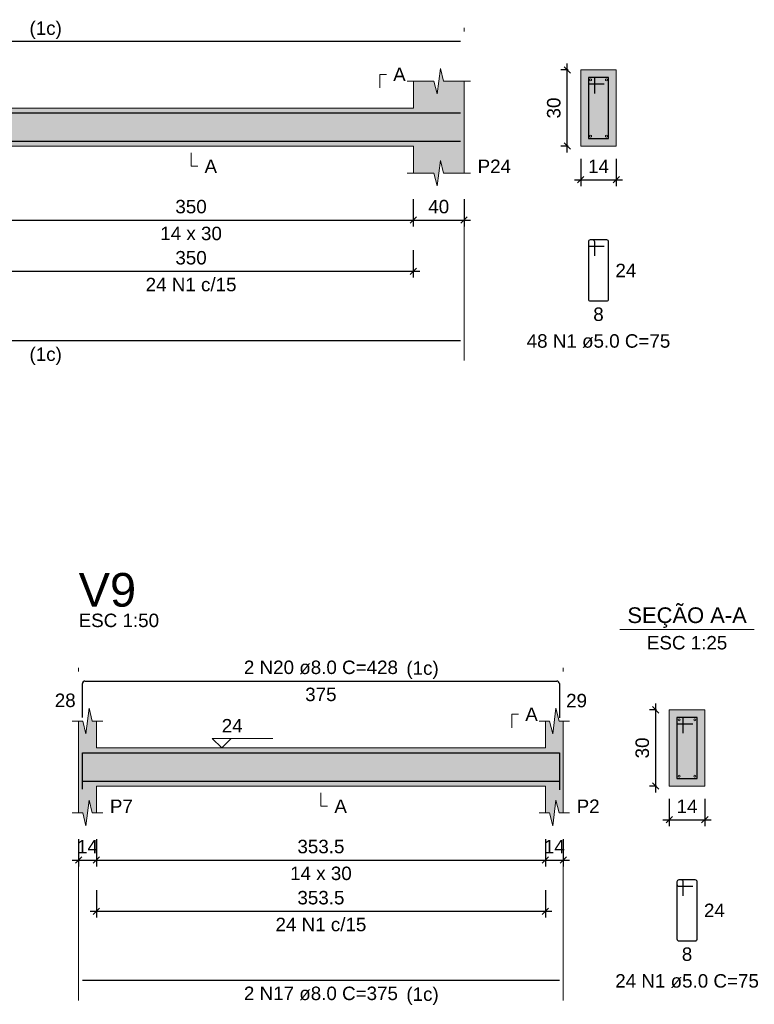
# Model space of a CAD drawing. Header units: millimetres. Extents: x 1434 to 2277, y -793 to -278.
# Tile 80 of 111: x 1774 to 1786, y -379 to -364. Entities that reach past the tile are written whole.
import ezdxf

# ---------------------------------------------------------------- set-up
doc = ezdxf.new("R2010")
doc.units = ezdxf.units.MM
doc.linetypes.add('DASHDOT', pattern=[25.4, 12.7, -6.35, 0, -6.35])
for name, color, linetype, lineweight in [('Descrição da armadura', 7, 'Continuous', 5), ('DT-Barras na forma', 1, 'Continuous', 30), ('DT-Barras no corte', 5, 'Continuous', 5), ('DT-Barras rebatidas', 1, 'Continuous', 30), ('DT-Cotas', 9, 'Continuous', 5), ('DT-Forma', 5, 'Continuous', 5), ('DT-Hachura forma vigas', 252, 'Continuous', 5), ('DT-Hachura seção vigas', 252, 'Continuous', 5), ('DT-Pontilhado', 9, 'DASHDOT', 5), ('DT-Textos', 7, 'Continuous', 5), ('DT-Título', 250, 'Continuous', 20), ('Textos armaduras', 7, 'Continuous', 5)]:
    doc.layers.add(name, color=color, linetype=linetype, lineweight=lineweight)
doc.styles.add('ARIAL', font='arial.ttf')
doc.styles.get("Standard").update_dxf_attribs({"font": 'arial.ttf'})
doc.dimstyles.new('UM_25.000000', dxfattribs={"dimtxt": 0.18, "dimasz": 0.1, "dimexe": 0.1, "dimexo": 0.2, "dimgap": 0, "dimtad": 1, "dimtih": 1, "dimtoh": 1, "dimdec": 1, "dimlfac": 25, "dimzin": 0, "dimdsep": 46, "dimtxsty": 'Standard', "dimcen": 0.09, "dimdle": 0.1, "dimadec": 1, "dimazin": 2, "dimtfac": 1, "dimtdec": 4, "dimtofl": 0, "dimtmove": 0, "dimatfit": 3, "dimfxl": 1, "dimtolj": 1, "dimarcsym": 0})
doc.dimstyles.new('UM_50.000000', dxfattribs={"dimtxt": 0.18, "dimasz": 0.1, "dimexe": 0.1, "dimexo": 0.2, "dimgap": 0, "dimtad": 1, "dimtih": 1, "dimtoh": 1, "dimdec": 1, "dimlfac": 50, "dimzin": 0, "dimdsep": 46, "dimtxsty": 'Standard', "dimcen": 0.09, "dimdle": 0.1, "dimadec": 1, "dimazin": 2, "dimtfac": 1, "dimtdec": 4, "dimtofl": 0, "dimtmove": 0, "dimatfit": 3, "dimfxl": 1, "dimtolj": 1, "dimarcsym": 0})

# ---------------------------------------------------------------- blocks, each defined once
blk = doc.blocks.new('_Oblique')
at = {"color": 0, "linetype": 'ByBlock', "lineweight": -2}
blk.add_line((-0.5, -0.5), (0.5, 0.5), dxfattribs=at)
blk = doc.blocks.new('*D417')
at = {"layer": 'DT-Cotas', "color": 0, "lineweight": -2, "transparency": 16777216}
for p, q in [((1773.205, -366.756), (1773.205, -367.185)), ((1780.205, -366.756), (1780.205, -367.185)), ((1773.105, -367.085), (1780.305, -367.085))]:
    blk.add_line(p, q, dxfattribs=at)
at = {"layer": 'DT-Cotas', "color": 0, "lineweight": -2, "transparency": 16777216, "xscale": 0.1, "yscale": 0.1, "zscale": 0.1, "rotation": 180}
blk.add_blockref('_Oblique', (1773.205, -367.085), dxfattribs=at)
at = {"layer": 'DT-Cotas', "color": 0, "lineweight": -2, "transparency": 16777216, "xscale": 0.1, "yscale": 0.1, "zscale": 0.1}
blk.add_blockref('_Oblique', (1780.205, -367.085), dxfattribs=at)
at = {"layer": 'DT-Cotas', "color": 7, "transparency": 16777216, "insert": (1776.705, -366.873), "char_height": 0.2118, "attachment_point": 5, "rotation": 0.0057, "style": 'ARIAL'}
blk.add_mtext('\\A1;350', dxfattribs=at)
blk = doc.blocks.new('*D418')
at = {"layer": 'DT-Cotas', "color": 0, "lineweight": -2, "transparency": 16777216}
for p, q in [((1780.205, -366.756), (1780.205, -367.185)), ((1781.005, -366.756), (1781.005, -367.185)), ((1780.105, -367.085), (1781.105, -367.085))]:
    blk.add_line(p, q, dxfattribs=at)
at = {"layer": 'DT-Cotas', "color": 0, "lineweight": -2, "transparency": 16777216, "xscale": 0.1, "yscale": 0.1, "zscale": 0.1, "rotation": 180}
blk.add_blockref('_Oblique', (1780.205, -367.085), dxfattribs=at)
at = {"layer": 'DT-Cotas', "color": 0, "lineweight": -2, "transparency": 16777216, "xscale": 0.1, "yscale": 0.1, "zscale": 0.1}
blk.add_blockref('_Oblique', (1781.005, -367.085), dxfattribs=at)
at = {"layer": 'DT-Cotas', "color": 7, "transparency": 16777216, "insert": (1780.605, -366.873), "char_height": 0.2118, "attachment_point": 5, "rotation": 0.0057, "style": 'ARIAL'}
blk.add_mtext('\\A1;40', dxfattribs=at)
blk = doc.blocks.new('*D420')
at = {"layer": 'DT-Cotas', "color": 0, "lineweight": -2, "transparency": 16777216}
for p, q in [((1773.205, -367.56), (1773.205, -367.99)), ((1780.205, -367.56), (1780.205, -367.99)), ((1773.105, -367.89), (1780.305, -367.89))]:
    blk.add_line(p, q, dxfattribs=at)
at = {"layer": 'DT-Cotas', "color": 0, "lineweight": -2, "transparency": 16777216, "xscale": 0.1, "yscale": 0.1, "zscale": 0.1, "rotation": 180}
blk.add_blockref('_Oblique', (1773.205, -367.89), dxfattribs=at)
at = {"layer": 'DT-Cotas', "color": 0, "lineweight": -2, "transparency": 16777216, "xscale": 0.1, "yscale": 0.1, "zscale": 0.1}
blk.add_blockref('_Oblique', (1780.205, -367.89), dxfattribs=at)
at = {"layer": 'DT-Cotas', "color": 7, "transparency": 16777216, "insert": (1776.705, -367.678), "char_height": 0.2118, "attachment_point": 5, "rotation": 0.0057, "style": 'ARIAL'}
blk.add_mtext('\\A1;350', dxfattribs=at)
blk = doc.blocks.new('*D421')
at = {"layer": 'DT-Cotas', "color": 0, "lineweight": -2, "transparency": 16777216}
for p, q in [((1782.629, -366.02), (1782.629, -364.62)), ((1782.641, -364.72), (1782.529, -364.72)), ((1782.641, -365.92), (1782.529, -365.92))]:
    blk.add_line(p, q, dxfattribs=at)
at = {"layer": 'DT-Cotas', "color": 0, "lineweight": -2, "transparency": 16777216, "xscale": 0.1, "yscale": 0.1, "zscale": 0.1}
for p, rotation in [((1782.629, -364.72), 90), ((1782.629, -365.92), 270)]:
    blk.add_blockref('_Oblique', p, dxfattribs=dict(at, rotation=rotation))
at = {"layer": 'DT-Cotas', "color": 7, "transparency": 16777216, "insert": (1782.417, -365.32), "char_height": 0.2118, "attachment_point": 5, "rotation": 90, "style": 'ARIAL'}
blk.add_mtext('\\A1;30', dxfattribs=at)
blk = doc.blocks.new('*D422')
at = {"layer": 'DT-Cotas', "color": 0, "lineweight": -2, "transparency": 16777216}
for p, q in [((1782.841, -366.12), (1782.841, -366.55)), ((1783.401, -366.12), (1783.401, -366.55)), ((1782.741, -366.45), (1783.501, -366.45))]:
    blk.add_line(p, q, dxfattribs=at)
at = {"layer": 'DT-Cotas', "color": 0, "lineweight": -2, "transparency": 16777216, "xscale": 0.1, "yscale": 0.1, "zscale": 0.1, "rotation": 180}
blk.add_blockref('_Oblique', (1782.841, -366.45), dxfattribs=at)
at = {"layer": 'DT-Cotas', "color": 0, "lineweight": -2, "transparency": 16777216, "xscale": 0.1, "yscale": 0.1, "zscale": 0.1}
blk.add_blockref('_Oblique', (1783.401, -366.45), dxfattribs=at)
at = {"layer": 'DT-Cotas', "color": 7, "transparency": 16777216, "insert": (1783.121, -366.238), "char_height": 0.2118, "attachment_point": 5, "rotation": 0.0057, "style": 'ARIAL'}
blk.add_mtext('\\A1;14', dxfattribs=at)
blk = doc.blocks.new('*D449')
at = {"layer": 'DT-Cotas', "color": 0, "lineweight": -2, "transparency": 16777216}
for p, q in [((1774.935, -376.827), (1774.935, -377.257)), ((1775.215, -376.827), (1775.215, -377.257)), ((1774.835, -377.157), (1775.315, -377.157))]:
    blk.add_line(p, q, dxfattribs=at)
at = {"layer": 'DT-Cotas', "color": 0, "lineweight": -2, "transparency": 16777216, "xscale": 0.1, "yscale": 0.1, "zscale": 0.1, "rotation": 180}
blk.add_blockref('_Oblique', (1774.935, -377.157), dxfattribs=at)
at = {"layer": 'DT-Cotas', "color": 0, "lineweight": -2, "transparency": 16777216, "xscale": 0.1, "yscale": 0.1, "zscale": 0.1}
blk.add_blockref('_Oblique', (1775.215, -377.157), dxfattribs=at)
at = {"layer": 'DT-Cotas', "color": 7, "transparency": 16777216, "insert": (1775.075, -376.945), "char_height": 0.2118, "attachment_point": 5, "rotation": 0.0057, "style": 'ARIAL'}
blk.add_mtext('\\A1;14', dxfattribs=at)
blk = doc.blocks.new('*D450')
at = {"layer": 'DT-Cotas', "color": 0, "lineweight": -2, "transparency": 16777216}
for p, q in [((1775.215, -376.827), (1775.215, -377.257)), ((1782.285, -376.827), (1782.285, -377.257)), ((1775.115, -377.157), (1782.385, -377.157))]:
    blk.add_line(p, q, dxfattribs=at)
at = {"layer": 'DT-Cotas', "color": 0, "lineweight": -2, "transparency": 16777216, "xscale": 0.1, "yscale": 0.1, "zscale": 0.1, "rotation": 180}
blk.add_blockref('_Oblique', (1775.215, -377.157), dxfattribs=at)
at = {"layer": 'DT-Cotas', "color": 0, "lineweight": -2, "transparency": 16777216, "xscale": 0.1, "yscale": 0.1, "zscale": 0.1}
blk.add_blockref('_Oblique', (1782.285, -377.157), dxfattribs=at)
at = {"layer": 'DT-Cotas', "color": 7, "transparency": 16777216, "insert": (1778.75, -376.945), "char_height": 0.2118, "attachment_point": 5, "rotation": 0.0057, "style": 'ARIAL'}
blk.add_mtext('\\A1;353.5', dxfattribs=at)
blk = doc.blocks.new('*D451')
at = {"layer": 'DT-Cotas', "color": 0, "lineweight": -2, "transparency": 16777216}
for p, q in [((1782.285, -376.827), (1782.285, -377.257)), ((1782.565, -376.827), (1782.565, -377.257)), ((1782.185, -377.157), (1782.665, -377.157))]:
    blk.add_line(p, q, dxfattribs=at)
at = {"layer": 'DT-Cotas', "color": 0, "lineweight": -2, "transparency": 16777216, "xscale": 0.1, "yscale": 0.1, "zscale": 0.1, "rotation": 180}
blk.add_blockref('_Oblique', (1782.285, -377.157), dxfattribs=at)
at = {"layer": 'DT-Cotas', "color": 0, "lineweight": -2, "transparency": 16777216, "xscale": 0.1, "yscale": 0.1, "zscale": 0.1}
blk.add_blockref('_Oblique', (1782.565, -377.157), dxfattribs=at)
at = {"layer": 'DT-Cotas', "color": 7, "transparency": 16777216, "insert": (1782.425, -376.945), "char_height": 0.2118, "attachment_point": 5, "rotation": 0.0057, "style": 'ARIAL'}
blk.add_mtext('\\A1;14', dxfattribs=at)
blk = doc.blocks.new('*D452')
at = {"layer": 'DT-Cotas', "color": 0, "lineweight": -2, "transparency": 16777216}
for p, q in [((1775.215, -377.632), (1775.215, -378.062)), ((1782.285, -377.632), (1782.285, -378.062)), ((1775.115, -377.962), (1782.385, -377.962))]:
    blk.add_line(p, q, dxfattribs=at)
at = {"layer": 'DT-Cotas', "color": 0, "lineweight": -2, "transparency": 16777216, "xscale": 0.1, "yscale": 0.1, "zscale": 0.1, "rotation": 180}
blk.add_blockref('_Oblique', (1775.215, -377.962), dxfattribs=at)
at = {"layer": 'DT-Cotas', "color": 0, "lineweight": -2, "transparency": 16777216, "xscale": 0.1, "yscale": 0.1, "zscale": 0.1}
blk.add_blockref('_Oblique', (1782.285, -377.962), dxfattribs=at)
at = {"layer": 'DT-Cotas', "color": 7, "transparency": 16777216, "insert": (1778.75, -377.75), "char_height": 0.2118, "attachment_point": 5, "rotation": 0.0057, "style": 'ARIAL'}
blk.add_mtext('\\A1;353.5', dxfattribs=at)
blk = doc.blocks.new('*D453')
at = {"layer": 'DT-Cotas', "color": 0, "lineweight": -2, "transparency": 16777216}
for p, q in [((1784.023, -376.092), (1784.023, -374.692)), ((1784.035, -374.792), (1783.923, -374.792)), ((1784.035, -375.992), (1783.923, -375.992))]:
    blk.add_line(p, q, dxfattribs=at)
at = {"layer": 'DT-Cotas', "color": 0, "lineweight": -2, "transparency": 16777216, "xscale": 0.1, "yscale": 0.1, "zscale": 0.1}
for p, rotation in [((1784.023, -374.792), 90), ((1784.023, -375.992), 270)]:
    blk.add_blockref('_Oblique', p, dxfattribs=dict(at, rotation=rotation))
at = {"layer": 'DT-Cotas', "color": 7, "transparency": 16777216, "insert": (1783.811, -375.392), "char_height": 0.2118, "attachment_point": 5, "rotation": 90, "style": 'ARIAL'}
blk.add_mtext('\\A1;30', dxfattribs=at)
blk = doc.blocks.new('*D454')
at = {"layer": 'DT-Cotas', "color": 0, "lineweight": -2, "transparency": 16777216}
for p, q in [((1784.235, -376.192), (1784.235, -376.621)), ((1784.795, -376.192), (1784.795, -376.621)), ((1784.135, -376.521), (1784.895, -376.521))]:
    blk.add_line(p, q, dxfattribs=at)
at = {"layer": 'DT-Cotas', "color": 0, "lineweight": -2, "transparency": 16777216, "xscale": 0.1, "yscale": 0.1, "zscale": 0.1, "rotation": 180}
blk.add_blockref('_Oblique', (1784.235, -376.521), dxfattribs=at)
at = {"layer": 'DT-Cotas', "color": 0, "lineweight": -2, "transparency": 16777216, "xscale": 0.1, "yscale": 0.1, "zscale": 0.1}
blk.add_blockref('_Oblique', (1784.795, -376.521), dxfattribs=at)
at = {"layer": 'DT-Cotas', "color": 7, "transparency": 16777216, "insert": (1784.515, -376.31), "char_height": 0.2118, "attachment_point": 5, "rotation": 0.0057, "style": 'ARIAL'}
blk.add_mtext('\\A1;14', dxfattribs=at)

msp = doc.modelspace()

# ---------------------------------------------------------------- hatches: boundary and pattern name
at = {"layer": 'DT-Hachura forma vigas', "linetype": 'Continuous'}
for points in [[(1781.0055, -366.3438), (1781.0055, -365.9202), (1781.0055, -365.3202), (1781.0055, -364.8966), (1780.6805, -364.8966), (1780.6305, -364.6966), (1780.5805, -365.0966), (1780.5305, -364.8966), (1780.2055, -364.8966), (1780.2055, -365.3202), (1773.2055, -365.3202), (1773.2055, -364.8966), (1772.8805, -364.8966), (1772.8305, -364.6966), (1772.7805, -365.0966), (1772.7305, -364.8966), (1772.4055, -364.8966), (1772.4055, -365.3202), (1765.4255, -365.3202), (1765.4255, -364.8966), (1765.1005, -364.8966), (1765.0505, -364.6966), (1765.0005, -365.0966), (1764.9505, -364.8966), (1764.6255, -364.8966), (1764.6255, -365.3202), (1764.6255, -365.9202), (1764.6255, -366.3438), (1764.9505, -366.3438), (1765.0005, -366.5438), (1765.0505, -366.1438), (1765.1005, -366.3438), (1765.4255, -366.3438), (1765.4255, -365.9202), (1772.4055, -365.9202), (1772.4055, -366.3438), (1772.7305, -366.3438), (1772.7805, -366.5438), (1772.8305, -366.1438), (1772.8805, -366.3438), (1773.2055, -366.3438), (1773.2055, -365.9202), (1780.2055, -365.9202), (1780.2055, -366.3438), (1780.5305, -366.3438), (1780.5805, -366.5438), (1780.6305, -366.1438), (1780.6805, -366.3438), (1781.0055, -366.3438)], [(1782.5649, -376.4155), (1782.5649, -375.9919), (1782.5649, -375.3919), (1782.5649, -374.9683), (1782.4999, -374.9683), (1782.4499, -374.7683), (1782.3999, -375.1683), (1782.3499, -374.9683), (1782.2849, -374.9683), (1782.2849, -375.3919), (1775.2153, -375.3919), (1775.2153, -374.9683), (1775.1503, -374.9683), (1775.1003, -374.7683), (1775.0503, -375.1683), (1775.0003, -374.9683), (1774.9353, -374.9683), (1774.9353, -375.3919), (1774.9353, -375.9919), (1774.9353, -376.4155), (1775.0003, -376.4155), (1775.0503, -376.6155), (1775.1003, -376.2155), (1775.1503, -376.4155), (1775.2153, -376.4155), (1775.2153, -375.9919), (1782.2849, -375.9919), (1782.2849, -376.4155), (1782.3499, -376.4155), (1782.3999, -376.6155), (1782.4499, -376.2155), (1782.4999, -376.4155), (1782.5649, -376.4155)]]:
    msp.add_hatch(color=256, dxfattribs=at).paths.add_polyline_path(points)
at = {"layer": 'DT-Hachura seção vigas', "linetype": 'Continuous'}
for points in [[(1782.8406, -365.9202), (1782.8406, -365.9202), (1783.4006, -365.9202), (1783.4006, -364.7202), (1782.8406, -364.7202), (1782.8406, -365.9202)], [(1784.2351, -375.9919), (1784.2351, -375.9919), (1784.7951, -375.9919), (1784.7951, -374.7919), (1784.2351, -374.7919), (1784.2351, -375.9919)]]:
    msp.add_hatch(color=256, dxfattribs=at).paths.add_polyline_path(points)

# ---------------------------------------------------------------- linework, layer by layer
at = {"layer": 'DT-Barras na forma'}
for p, q in [((1783.0606, -364.8402), (1782.9606, -364.8402)), ((1782.9606, -364.8402), (1782.9606, -365.8002)), ((1783.2806, -364.8402), (1782.9606, -364.8402)), ((1782.9606, -364.8402), (1782.9606, -364.9402)), ((1782.9606, -364.9402), (1783.2106, -364.9402)), ((1783.0606, -365.0902), (1783.0606, -364.8402)), ((1783.2806, -365.8002), (1783.2806, -364.8402)), ((1782.9606, -365.8002), (1783.2806, -365.8002)), ((1784.4551, -374.9119), (1784.3551, -374.9119)), ((1784.3551, -374.9119), (1784.3551, -375.8719)), ((1784.6751, -374.9119), (1784.3551, -374.9119)), ((1784.3551, -374.9119), (1784.3551, -375.0119)), ((1784.3551, -375.0119), (1784.6051, -375.0119)), ((1784.4551, -375.1619), (1784.4551, -374.9119)), ((1784.6751, -375.8719), (1784.6751, -374.9119)), ((1784.3551, -375.8719), (1784.6751, -375.8719))]:
    msp.add_line(p, q, dxfattribs=at)
for points in [[(1764.6855, -365.3982), (1780.9455, -365.3982)], [(1764.6855, -365.8422), (1780.9455, -365.8422)], [(1774.9953, -376.0399), (1774.9953, -375.4699), (1782.5049, -375.4699), (1782.5049, -376.0489)], [(1774.9953, -375.9139), (1782.5049, -375.9139)]]:
    msp.add_lwpolyline(points, dxfattribs=at)
at = {"layer": 'DT-Barras no corte'}
for centre in [(1782.9966, -364.8762), (1783.2446, -364.8762), (1782.9966, -365.7642), (1783.2446, -365.7642), (1784.3911, -374.9479), (1784.6391, -374.9479), (1784.3911, -375.8359), (1784.6391, -375.8359)]:
    msp.add_circle(centre, 0.016, dxfattribs=at)
at = {"layer": 'DT-Barras rebatidas'}
for p, q in [((1764.6855, -364.2686), (1780.9455, -364.2686)), ((1782.9606, -367.4269), (1782.9606, -368.3269)), ((1782.9606, -367.4269), (1782.9606, -367.4669)), ((1783.0306, -367.3969), (1782.9906, -367.3969)), ((1783.2506, -367.3969), (1782.9906, -367.3969)), ((1783.0606, -367.6469), (1783.0606, -367.4269)), ((1783.2806, -368.3269), (1783.2806, -367.4269)), ((1782.9906, -367.4969), (1783.2106, -367.4969)), ((1782.9906, -368.3569), (1783.2506, -368.3569)), ((1764.6855, -368.9768), (1780.9455, -368.9768)), ((1774.9953, -374.9103), (1774.9953, -374.3803)), ((1775.0353, -374.3403), (1782.4649, -374.3403)), ((1782.5049, -374.3803), (1782.5049, -374.9193)), ((1784.3551, -377.4986), (1784.3551, -378.3986)), ((1784.3551, -377.4986), (1784.3551, -377.5386)), ((1784.4251, -377.4686), (1784.3851, -377.4686)), ((1784.6451, -377.4686), (1784.3851, -377.4686)), ((1784.4551, -377.7186), (1784.4551, -377.4986)), ((1784.6751, -378.3986), (1784.6751, -377.4986)), ((1784.3851, -377.5686), (1784.6051, -377.5686)), ((1784.3851, -378.4286), (1784.6451, -378.4286)), ((1774.9953, -379.0486), (1782.5049, -379.0486))]:
    msp.add_line(p, q, dxfattribs=at)
for centre, radius, start, end in [((1782.9906, -367.4269), 0.03, 90, 180), ((1782.9906, -367.4269), 0.03, 90, 180), ((1783.0306, -367.4269), 0.03, 0, 90), ((1783.2506, -367.4269), 0.03, 0, 90), ((1782.9906, -367.4669), 0.03, 180, 270), ((1782.9906, -368.3269), 0.03, 180, 270), ((1783.2506, -368.3269), 0.03, 270, 0), ((1775.0353, -374.3803), 0.04, 90, 180), ((1782.4649, -374.3803), 0.04, 0, 90), ((1784.3851, -377.4986), 0.03, 90, 180), ((1784.3851, -377.4986), 0.03, 90, 180), ((1784.4251, -377.4986), 0.03, 0, 90), ((1784.6451, -377.4986), 0.03, 0, 90), ((1784.3851, -377.5386), 0.03, 180, 270), ((1784.3851, -378.3986), 0.03, 180, 270), ((1784.6451, -378.3986), 0.03, 270, 0)]:
    msp.add_arc(centre, radius, start, end, dxfattribs=at)
at = {"layer": 'DT-Forma'}
for p, q in [((1780.5805, -365.0966), (1780.6305, -364.6966)), ((1780.6305, -364.6966), (1780.6805, -364.8966)), ((1783.4006, -364.7202), (1782.8406, -364.7202)), ((1782.8406, -364.7202), (1782.8406, -364.7202)), ((1782.8406, -364.7202), (1782.8406, -365.9202)), ((1783.4006, -365.9202), (1783.4006, -364.7202)), ((1783.4006, -364.7202), (1783.4006, -364.7202)), ((1780.1055, -364.8966), (1780.5305, -364.8966)), ((1780.2055, -365.3202), (1780.2055, -364.8966)), ((1780.5305, -364.8966), (1780.5805, -365.0966)), ((1780.6805, -364.8966), (1781.1055, -364.8966)), ((1781.0055, -364.8966), (1781.0055, -365.3202)), ((1773.2055, -365.3202), (1780.2055, -365.3202)), ((1773.2055, -365.9202), (1780.2055, -365.9202)), ((1780.2055, -365.9202), (1780.2055, -366.3438)), ((1781.0055, -366.3438), (1781.0055, -365.9202)), ((1782.8406, -365.9202), (1783.4006, -365.9202)), ((1782.8406, -365.9202), (1782.8406, -365.9202)), ((1783.4006, -365.9202), (1783.4006, -365.9202)), ((1780.5805, -366.5438), (1780.6305, -366.1438)), ((1780.6305, -366.1438), (1780.6805, -366.3438)), ((1780.1055, -366.3438), (1780.5305, -366.3438)), ((1780.5305, -366.3438), (1780.5805, -366.5438)), ((1780.6805, -366.3438), (1781.1055, -366.3438)), ((1775.0503, -375.1683), (1775.1003, -374.7683)), ((1775.1003, -374.7683), (1775.1503, -374.9683)), ((1782.3999, -375.1683), (1782.4499, -374.7683)), ((1782.4499, -374.7683), (1782.4999, -374.9683)), ((1784.7951, -374.7919), (1784.2351, -374.7919)), ((1784.2351, -374.7919), (1784.2351, -374.7919)), ((1784.2351, -374.7919), (1784.2351, -375.9919)), ((1784.7951, -375.9919), (1784.7951, -374.7919)), ((1784.7951, -374.7919), (1784.7951, -374.7919)), ((1774.8353, -374.9683), (1775.0003, -374.9683)), ((1774.9353, -375.3919), (1774.9353, -374.9683)), ((1775.0003, -374.9683), (1775.0503, -375.1683)), ((1775.1503, -374.9683), (1775.3153, -374.9683)), ((1775.2153, -374.9683), (1775.2153, -375.3919)), ((1782.1849, -374.9683), (1782.3499, -374.9683)), ((1782.2849, -375.3919), (1782.2849, -374.9683)), ((1782.3499, -374.9683), (1782.3999, -375.1683)), ((1782.4999, -374.9683), (1782.6649, -374.9683)), ((1782.5649, -374.9683), (1782.5649, -375.3919)), ((1775.2153, -375.3919), (1782.2849, -375.3919)), ((1774.9353, -375.9919), (1774.9353, -376.4155)), ((1775.2153, -376.4155), (1775.2153, -375.9919)), ((1775.2153, -375.9919), (1782.2849, -375.9919)), ((1782.2849, -375.9919), (1782.2849, -376.4155)), ((1782.5649, -376.4155), (1782.5649, -375.9919)), ((1784.2351, -375.9919), (1784.7951, -375.9919)), ((1784.2351, -375.9919), (1784.2351, -375.9919)), ((1784.7951, -375.9919), (1784.7951, -375.9919)), ((1775.0503, -376.6155), (1775.1003, -376.2155)), ((1775.1003, -376.2155), (1775.1503, -376.4155)), ((1782.3999, -376.6155), (1782.4499, -376.2155)), ((1782.4499, -376.2155), (1782.4999, -376.4155)), ((1774.8353, -376.4155), (1775.0003, -376.4155)), ((1775.0003, -376.4155), (1775.0503, -376.6155)), ((1775.1503, -376.4155), (1775.3153, -376.4155)), ((1782.1849, -376.4155), (1782.3499, -376.4155)), ((1782.3499, -376.4155), (1782.3999, -376.6155)), ((1782.4999, -376.4155), (1782.6649, -376.4155))]:
    msp.add_line(p, q, dxfattribs=at)
at = {"layer": 'DT-Forma', "linetype": 'Continuous'}
for p, q in [((1781.0055, -365.3202), (1781.0055, -365.9202)), ((1774.9353, -375.9919), (1774.9353, -375.3919)), ((1782.5649, -375.3919), (1782.5649, -375.9919))]:
    msp.add_line(p, q, dxfattribs=at)
at = {"layer": 'DT-Pontilhado', "ltscale": 0.2}
for p, q in [((1781.0055, -369.2945), (1781.0055, -364.0568)), ((1774.9353, -379.3663), (1774.9353, -374.1285)), ((1782.5649, -379.3663), (1782.5649, -374.1285))]:
    msp.add_line(p, q, dxfattribs=at)
at = {"layer": 'DT-Textos'}
msp.add_line((1783.4561, -373.527), (1785.5741, -373.527), dxfattribs=at)
for points in [[(1779.676, -365.0025), (1779.676, -364.7907), (1779.7819, -364.7907)], [(1776.7055, -366.0261), (1776.7055, -366.2379), (1776.8114, -366.2379)], [(1781.7554, -375.0742), (1781.7554, -374.8624), (1781.8613, -374.8624)], [(1777.3362, -375.2437), (1777.1879, -375.3919), (1777.0397, -375.2437), (1777.9928, -375.2437)], [(1778.7501, -376.0978), (1778.7501, -376.3096), (1778.856, -376.3096)]]:
    msp.add_lwpolyline(points, dxfattribs=at)

# ---------------------------------------------------------------- texts
at = {"layer": 'Descrição da armadura', "linetype": 'Continuous', "char_height": 0.2118, "attachment_point": 8, "line_spacing_factor": 0.798, "style": 'ARIAL'}
for s, insert, width in [('24 N1 c/15', (1776.7055, -368.2076), 2.869342), ('48 N1 ø5.0 C=75', (1783.1206, -369.0982), 4.534748), ('2 N20 ø8.0 C=428', (1778.7501, -374.2344), 4.8647), ('24 N1 c/15', (1778.7501, -378.2794), 2.869342), ('24 N1 ø5.0 C=75', (1784.5151, -379.1699), 4.534748), ('2 N17 ø8.0 C=375', (1778.7501, -379.3663), 4.8647)]:
    msp.add_mtext(s, dxfattribs=dict(at, insert=insert, width=width))
at = {"layer": 'DT-Textos', "line_spacing_factor": 0.798, "style": 'ARIAL'}
for s, insert, char_height, width, attachment_point in [('(1c)', (1774.1613, -364.2325), 0.2118, 0.872216, 7), ('A', (1779.8878, -364.8966), 0.2118, 0.337807, 7), ('A', (1776.9173, -366.3438), 0.2118, 0.337807, 7), ('P24', (1781.2173, -366.3438), 0.2118, 0.90115, 7), ('14 x 30', (1776.7055, -367.4028), 0.2118, 1.66134, 8), ('(1c)', (1774.1613, -369.3645), 0.2118, 0.872216, 7), ('SEÇÃO A-A', (1784.5153, -373.5025), 0.2471, 4.137152, 8), ('ESC 1:50', (1774.9353, -373.4931), 0.2118, 2.167804, 7), ('ESC 1:25', (1784.5151, -373.8447), 0.2118, 2.167804, 8), ('(1c)', (1780.0953, -374.3045), 0.2118, 0.872216, 7), ('A', (1781.9672, -374.9683), 0.2118, 0.337807, 7), ('24', (1777.1879, -375.1484), 0.2118, 0.563342, 7), ('P7', (1775.4271, -376.4155), 0.2118, 0.619479, 7), ('A', (1778.9619, -376.4155), 0.2118, 0.337807, 7), ('P2', (1782.7767, -376.4155), 0.2118, 0.619479, 7), ('14 x 30', (1778.7501, -377.4745), 0.2118, 1.66134, 8), ('(1c)', (1780.0953, -379.4365), 0.2118, 0.872216, 7)]:
    msp.add_mtext(s, dxfattribs=dict(at, insert=insert, char_height=char_height, width=width, attachment_point=attachment_point))
at = {"layer": 'DT-Título', "insert": (1774.9353, -373.1754), "char_height": 0.5295, "width": 1.858436, "attachment_point": 7, "line_spacing_factor": 0.798, "style": 'ARIAL'}
msp.add_mtext('V9', dxfattribs=at)
at = {"layer": 'Textos armaduras', "linetype": 'Continuous', "char_height": 0.2118, "attachment_point": 7, "line_spacing_factor": 0.798, "style": 'ARIAL'}
for s, insert, width in [('24', (1783.3865, -367.9828), 0.659905), ('8', (1783.0381, -368.6746), 0.329953), ('375', (1778.5026, -374.658), 0.989858), ('28', (1774.5595, -374.7512), 0.659905), ('29', (1782.6108, -374.7557), 0.659905), ('24', (1784.781, -378.0545), 0.659905), ('8', (1784.4326, -378.7463), 0.329953)]:
    msp.add_mtext(s, dxfattribs=dict(at, insert=insert, width=width))

# ---------------------------------------------------------------- dimensions: what is measured, and where the dimension line sits
at = {"layer": 'DT-Cotas'}
for base, p1, p2, picture, middle in [((1782.6288, -364.7202), (1782.8406, -365.9202), (1782.8406, -364.7202), '*D421', (1782.417, -365.3202)), ((1784.0233, -374.7919), (1784.2351, -375.9919), (1784.2351, -374.7919), '*D453', (1783.8115, -375.3919))]:
    dim = msp.add_linear_dim(base=base, p1=p1, p2=p2, angle=90, dimstyle='UM_25.000000', override={"dimtxt": 0.2118, "dimasz": 0.1, "dimexe": 0.1, "dimexo": 0.2, "dimtad": 1, "dimtih": 0, "dimtoh": 0, "dimdec": 1, "dimlfac": 25, "dimzin": 8, "dimtxsty": 'ARIAL', "dimblk": 'Oblique', "dimblk1": 'Oblique', "dimblk2": 'Oblique', "dimsah": 1, "dimdle": 0.1, "dimse1": 0, "dimse2": 0, "dimclrt": 7, "dimadec": 1, "dimazin": 3, "dimtmove": 2, "dimldrblk": 'Oblique'}, dxfattribs=at)
    dim.commit()
    dim.dimension.update_dxf_attribs({"geometry": picture, "text_midpoint": middle, "dimtype": 160, "text_rotation": 90})
for base, p1, p2, dimstyle, override, picture, middle in [((1783.4006, -366.4497), (1782.8406, -365.9202), (1783.4006, -365.9202), 'UM_25.000000', {"dimtxt": 0.2118, "dimasz": 0.1, "dimexe": 0.1, "dimexo": 0.2, "dimtad": 1, "dimtih": 0, "dimtoh": 0, "dimdec": 1, "dimlfac": 25, "dimzin": 8, "dimtxsty": 'ARIAL', "dimblk": 'Oblique', "dimblk1": 'Oblique', "dimblk2": 'Oblique', "dimsah": 1, "dimdle": 0.1, "dimse1": 0, "dimse2": 0, "dimclrt": 7, "dimadec": 1, "dimazin": 3, "dimtmove": 2, "dimldrblk": 'Oblique'}, '*D422', (1783.1206, -366.2379)), ((1780.2055, -367.0851), (1773.2055, -366.5556), (1780.2055, -366.5556), 'UM_50.000000', {"dimtxt": 0.2118, "dimasz": 0.1, "dimexe": 0.1, "dimexo": 0.2, "dimtad": 1, "dimtih": 0, "dimtoh": 0, "dimdec": 1, "dimlfac": 50, "dimzin": 8, "dimtxsty": 'ARIAL', "dimblk": 'Oblique', "dimblk1": 'Oblique', "dimblk2": 'Oblique', "dimsah": 1, "dimdle": 0.1, "dimse1": 0, "dimse2": 0, "dimclrt": 7, "dimadec": 1, "dimazin": 3, "dimtmove": 2, "dimldrblk": 'Oblique'}, '*D417', (1776.7055, -366.8733)), ((1781.0055, -367.0851), (1780.2055, -366.5556), (1781.0055, -366.5556), 'UM_50.000000', {"dimtxt": 0.2118, "dimasz": 0.1, "dimexe": 0.1, "dimexo": 0.2, "dimtad": 1, "dimtih": 0, "dimtoh": 0, "dimdec": 1, "dimlfac": 50, "dimzin": 8, "dimtxsty": 'ARIAL', "dimblk": 'Oblique', "dimblk1": 'Oblique', "dimblk2": 'Oblique', "dimsah": 1, "dimdle": 0.1, "dimse1": 0, "dimse2": 0, "dimclrt": 7, "dimadec": 1, "dimazin": 3, "dimtmove": 2, "dimldrblk": 'Oblique'}, '*D418', (1780.6055, -366.8733)), ((1780.2055, -367.8899), (1773.2055, -367.3604), (1780.2055, -367.3604), 'UM_50.000000', {"dimtxt": 0.2118, "dimasz": 0.1, "dimexe": 0.1, "dimexo": 0.2, "dimtad": 1, "dimtih": 0, "dimtoh": 0, "dimdec": 1, "dimlfac": 50, "dimzin": 8, "dimtxsty": 'ARIAL', "dimblk": 'Oblique', "dimblk1": 'Oblique', "dimblk2": 'Oblique', "dimsah": 1, "dimdle": 0.1, "dimse1": 0, "dimse2": 0, "dimclrt": 7, "dimadec": 1, "dimazin": 3, "dimtmove": 2, "dimldrblk": 'Oblique'}, '*D420', (1776.7055, -367.6781)), ((1784.7951, -376.5214), (1784.2351, -375.9919), (1784.7951, -375.9919), 'UM_25.000000', {"dimtxt": 0.2118, "dimasz": 0.1, "dimexe": 0.1, "dimexo": 0.2, "dimtad": 1, "dimtih": 0, "dimtoh": 0, "dimdec": 1, "dimlfac": 25, "dimzin": 8, "dimtxsty": 'ARIAL', "dimblk": 'Oblique', "dimblk1": 'Oblique', "dimblk2": 'Oblique', "dimsah": 1, "dimdle": 0.1, "dimse1": 0, "dimse2": 0, "dimclrt": 7, "dimadec": 1, "dimazin": 3, "dimtmove": 2, "dimldrblk": 'Oblique'}, '*D454', (1784.5151, -376.3096)), ((1775.2153, -377.1568), (1774.9353, -376.6273), (1775.2153, -376.6273), 'UM_50.000000', {"dimtxt": 0.2118, "dimasz": 0.1, "dimexe": 0.1, "dimexo": 0.2, "dimtad": 1, "dimtih": 0, "dimtoh": 0, "dimdec": 1, "dimlfac": 50, "dimzin": 8, "dimtxsty": 'ARIAL', "dimblk": 'Oblique', "dimblk1": 'Oblique', "dimblk2": 'Oblique', "dimsah": 1, "dimdle": 0.1, "dimse1": 0, "dimse2": 0, "dimclrt": 7, "dimadec": 1, "dimazin": 3, "dimtmove": 2, "dimldrblk": 'Oblique'}, '*D449', (1775.0753, -376.945)), ((1782.2849, -377.1568), (1775.2153, -376.6273), (1782.2849, -376.6273), 'UM_50.000000', {"dimtxt": 0.2118, "dimasz": 0.1, "dimexe": 0.1, "dimexo": 0.2, "dimtad": 1, "dimtih": 0, "dimtoh": 0, "dimdec": 1, "dimlfac": 50, "dimzin": 8, "dimtxsty": 'ARIAL', "dimblk": 'Oblique', "dimblk1": 'Oblique', "dimblk2": 'Oblique', "dimsah": 1, "dimdle": 0.1, "dimse1": 0, "dimse2": 0, "dimclrt": 7, "dimadec": 1, "dimazin": 3, "dimtmove": 2, "dimldrblk": 'Oblique'}, '*D450', (1778.7501, -376.945)), ((1782.5649, -377.1568), (1782.2849, -376.6273), (1782.5649, -376.6273), 'UM_50.000000', {"dimtxt": 0.2118, "dimasz": 0.1, "dimexe": 0.1, "dimexo": 0.2, "dimtad": 1, "dimtih": 0, "dimtoh": 0, "dimdec": 1, "dimlfac": 50, "dimzin": 8, "dimtxsty": 'ARIAL', "dimblk": 'Oblique', "dimblk1": 'Oblique', "dimblk2": 'Oblique', "dimsah": 1, "dimdle": 0.1, "dimse1": 0, "dimse2": 0, "dimclrt": 7, "dimadec": 1, "dimazin": 3, "dimtmove": 2, "dimldrblk": 'Oblique'}, '*D451', (1782.4249, -376.945)), ((1782.2849, -377.9617), (1775.2153, -377.4322), (1782.2849, -377.4322), 'UM_50.000000', {"dimtxt": 0.2118, "dimasz": 0.1, "dimexe": 0.1, "dimexo": 0.2, "dimtad": 1, "dimtih": 0, "dimtoh": 0, "dimdec": 1, "dimlfac": 50, "dimzin": 8, "dimtxsty": 'ARIAL', "dimblk": 'Oblique', "dimblk1": 'Oblique', "dimblk2": 'Oblique', "dimsah": 1, "dimdle": 0.1, "dimse1": 0, "dimse2": 0, "dimclrt": 7, "dimadec": 1, "dimazin": 3, "dimtmove": 2, "dimldrblk": 'Oblique'}, '*D452', (1778.7501, -377.7499))]:
    dim = msp.add_linear_dim(base=base, p1=p1, p2=p2, dimstyle=dimstyle, override=override, dxfattribs=at)
    dim.commit()
    dim.dimension.update_dxf_attribs({"geometry": picture, "text_midpoint": middle, "dimtype": 160, "text_rotation": 0.00573})

doc.saveas('drawing.dxf')
